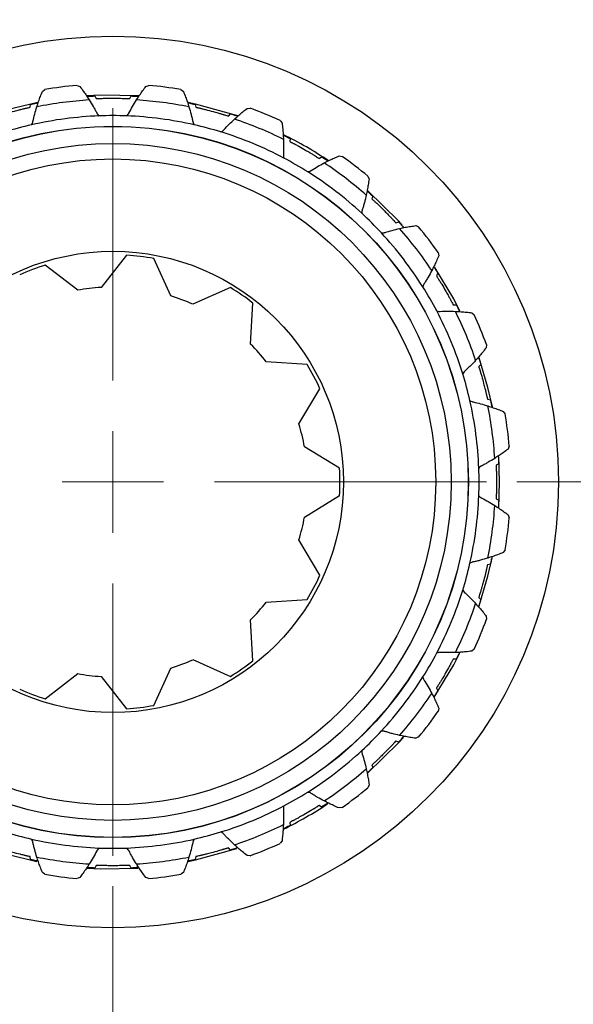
# Model space of a CAD drawing. Header units: inches. Extents: x 0.6 to 16.3, y 0.2 to 11.5.
# Tile 16 of 20: x 12.7 to 13.4, y 6.7 to 8. Entities that reach past the tile are written whole.
import ezdxf

# ---------------------------------------------------------------- set-up
doc = ezdxf.new("R2010")
doc.units = ezdxf.units.IN
doc.header["$MEASUREMENT"] = 0
doc.styles.add('SLDTEXTSTYLE0', font='TXT', dxfattribs={"width": 0.75})
doc.dimstyles.new('SLDDIMSTYLE0', dxfattribs={"dimtxt": 0.137795, "dimasz": 0.14, "dimexe": 0, "dimexo": 0.0625, "dimgap": 0.034449, "dimtad": 0, "dimdec": 1, "dimlfac": 1.5, "dimrnd": 1e-09, "dimzin": 12, "dimdsep": 46, "dimtxsty": 'SLDTEXTSTYLE0', "dimblk1": 'CLOSED', "dimblk2": 'CLOSED', "dimsah": 1, "dimcen": 0.09, "dimadec": 0, "dimazin": 3, "dimtfac": 1, "dimtdec": 1, "dimtofl": 0, "dimtmove": 0, "dimatfit": 3, "dimldrblk": 'CLOSED', "dimfxl": 0, "dimfrac": 2, "dimtolj": 1, "dimtzin": 12, "dimarcsym": 0})
doc.dimstyles.new('SLDDIMSTYLE2', dxfattribs={"dimtxt": 0.137795, "dimasz": 0.14, "dimexe": 0, "dimexo": 0.0625, "dimgap": 0.034449, "dimtad": 0, "dimtih": 1, "dimtoh": 1, "dimdec": 1, "dimlfac": 1.5, "dimrnd": 1e-09, "dimzin": 12, "dimdsep": 46, "dimtxsty": 'SLDTEXTSTYLE0', "dimblk1": 'CLOSED', "dimblk2": 'CLOSED', "dimsah": 1, "dimcen": 0.09, "dimadec": 0, "dimazin": 3, "dimtfac": 1, "dimtdec": 1, "dimtofl": 0, "dimtmove": 0, "dimatfit": 3, "dimldrblk": 'CLOSED', "dimfxl": 0, "dimfrac": 2, "dimtolj": 1, "dimtzin": 12, "dimarcsym": 0})
doc.dimstyles.new('SLDDIMSTYLE3', dxfattribs={"dimtxt": 0.137795, "dimasz": 0.14, "dimexe": 0, "dimexo": 0.0625, "dimgap": 0.034449, "dimtad": 0, "dimdec": 1, "dimlfac": 1.5, "dimrnd": 1e-09, "dimzin": 12, "dimdsep": 46, "dimtxsty": 'SLDTEXTSTYLE0', "dimblk1": 'CLOSED', "dimblk2": 'CLOSED', "dimsah": 1, "dimcen": 0.09, "dimadec": 0, "dimazin": 3, "dimtfac": 1, "dimtdec": 1, "dimtmove": 0, "dimatfit": 0, "dimldrblk": 'CLOSED', "dimfxl": 0, "dimfrac": 2, "dimtolj": 1, "dimtzin": 12, "dimarcsym": 0})

# ---------------------------------------------------------------- blocks, each defined once
blk = doc.blocks.new('_Closed')
at = {"color": 0, "linetype": 'ByBlock', "lineweight": -2}
for p, q in [((-1, 0.166667), (0, 0)), ((-1, 0.166667), (-1, -0.166667)), ((0, 0), (-1, -0.166667)), ((0, 0), (-1, 0))]:
    blk.add_line(p, q, dxfattribs=at)
blk = doc.blocks.new('_D_5')
at = {"color": 7, "linetype": 'Continuous', "lineweight": 0}
for p, q in [((14.8848, 6.8437), (14.8848, 3.2834)), ((11.9981, 4.7935), (11.9981, 3.2834)), ((13.9627, 3.5212), (13.9207, 3.5212)), ((13.9207, 3.5212), (13.9207, 3.3024)), ((14.2682, 3.5212), (14.3101, 3.5212)), ((14.3101, 3.5212), (14.3101, 3.3024)), ((11.9981, 3.3227), (13.7999, 3.3227)), ((14.8848, 3.3227), (14.431, 3.3227)), ((13.9207, 3.3024), (13.9627, 3.3024)), ((14.3101, 3.3024), (14.2682, 3.3024))]:
    blk.add_line(p, q, dxfattribs=at)
at = {"color": 7, "linetype": 'Continuous', "lineweight": 18, "xscale": 0.14, "yscale": 0.14, "rotation": 180.0000000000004}
blk.add_blockref('_Closed', (11.9981, 3.3227), dxfattribs=at)
at = {"color": 7, "linetype": 'Continuous', "lineweight": 18, "xscale": 0.14, "yscale": 0.14}
blk.add_blockref('_Closed', (14.8848, 3.3227), dxfattribs=at)
at = {"color": 7, "linetype": 'Continuous', "lineweight": 18, "char_height": 0.1378, "attachment_point": 1, "style": 'SLDTEXTSTYLE0'}
for s, insert in [('110', (13.9627, 3.4801)), ('4.3', (13.9882, 3.2739))]:
    blk.add_mtext(s, dxfattribs=dict(at, insert=insert))
blk = doc.blocks.new('_D_6')
at = {"color": 7, "linetype": 'Continuous', "lineweight": 0}
for p, q in [((13.3501, 9.407), (15.7903, 9.407)), ((15.7509, 9.407), (15.7509, 8.8534)), ((15.5982, 8.8254), (15.5562, 8.8254)), ((15.5562, 8.8254), (15.5562, 8.6066)), ((15.9036, 8.8254), (15.9456, 8.8254)), ((15.9456, 8.8254), (15.9456, 8.6066)), ((15.5562, 8.6066), (15.5982, 8.6066)), ((15.9456, 8.6066), (15.9036, 8.6066)), ((15.7509, 4.5373), (15.7509, 8.4005)), ((14.0769, 4.5373), (15.7903, 4.5373))]:
    blk.add_line(p, q, dxfattribs=at)
at = {"color": 7, "linetype": 'Continuous', "lineweight": 18, "xscale": 0.14, "yscale": 0.14}
for p, rotation in [((15.7509, 9.407), 90.0000000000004), ((15.7509, 4.5373), 270.0000000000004)]:
    blk.add_blockref('_Closed', p, dxfattribs=dict(at, rotation=rotation))
at = {"color": 7, "linetype": 'Continuous', "lineweight": 18, "char_height": 0.1378, "attachment_point": 1, "style": 'SLDTEXTSTYLE0'}
for s, insert in [('186', (15.5982, 8.7843)), ('7.3', (15.6236, 8.5781))]:
    blk.add_mtext(s, dxfattribs=dict(at, insert=insert))
blk = doc.blocks.new('_D_7')
at = {"color": 7, "linetype": 'Continuous', "lineweight": 0}
for p, q in [((12.8314, 6.8314), (12.8314, 4.1932)), ((11.9981, 4.7935), (11.9981, 4.1932)), ((12.2479, 4.431), (12.2059, 4.431)), ((12.2059, 4.431), (12.2059, 4.2122)), ((12.4516, 4.431), (12.4935, 4.431)), ((12.4935, 4.431), (12.4935, 4.2122)), ((11.9981, 4.2325), (11.7481, 4.2325)), ((12.8314, 4.2325), (13.0814, 4.2325)), ((12.2059, 4.2122), (12.2479, 4.2122)), ((12.4935, 4.2122), (12.4516, 4.2122))]:
    blk.add_line(p, q, dxfattribs=at)
at = {"color": 7, "linetype": 'Continuous', "lineweight": 18, "xscale": 0.14, "yscale": 0.14}
blk.add_blockref('_Closed', (11.9981, 4.2325, -0.0725), dxfattribs=at)
at = {"color": 7, "linetype": 'Continuous', "lineweight": 18, "xscale": 0.14, "yscale": 0.14, "rotation": 180.0000000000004}
blk.add_blockref('_Closed', (12.8314, 4.2325, -0.0725), dxfattribs=at)
at = {"color": 7, "linetype": 'Continuous', "lineweight": 18, "char_height": 0.1378, "attachment_point": 1, "style": 'SLDTEXTSTYLE0'}
for s, insert in [('32', (12.2479, 4.3899)), ('1.3', (12.2225, 4.1837))]:
    blk.add_mtext(s, dxfattribs=dict(at, insert=insert))
blk = doc.blocks.new('_D_9')
at = {"color": 7, "linetype": 'Continuous', "lineweight": 0}
for p, q in [((13.3537, 7.3537), (15.3178, 7.3537)), ((15.2785, 7.3537), (15.2785, 6.1529)), ((15.1257, 6.125), (15.0838, 6.125)), ((15.0838, 6.125), (15.0838, 5.9062)), ((15.4312, 6.125), (15.4732, 6.125)), ((15.4732, 6.125), (15.4732, 5.9062)), ((15.0838, 5.9062), (15.1257, 5.9062)), ((15.4732, 5.9062), (15.4312, 5.9062)), ((15.2785, 4.5373), (15.2785, 5.7)), ((14.0769, 4.5373), (15.3178, 4.5373))]:
    blk.add_line(p, q, dxfattribs=at)
at = {"color": 7, "linetype": 'Continuous', "lineweight": 18, "xscale": 0.14, "yscale": 0.14}
for p, rotation in [((15.2785, 7.3537, -0.0725), 90.0000000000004), ((15.2785, 4.5373, -0.0725), 270.0000000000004)]:
    blk.add_blockref('_Closed', p, dxfattribs=dict(at, rotation=rotation))
at = {"color": 7, "linetype": 'Continuous', "lineweight": 18, "char_height": 0.1378, "attachment_point": 1, "style": 'SLDTEXTSTYLE0'}
for s, insert in [('107', (15.1257, 6.0838)), ('4.2', (15.1512, 5.8777))]:
    blk.add_mtext(s, dxfattribs=dict(at, insert=insert))
blk = doc.blocks.new('SW_CENTERMARKSYMBOL_1')
at = {"color": 0, "linetype": 'Continuous', "lineweight": 18}
for p, q in [((0, 0.1312), (0, 0.483)), ((0, 0), (0, 0.0656)), ((-0.1312, 0), (-0.483, 0)), ((0, 0), (-0.0656, 0)), ((0, 0), (0, -0.0656)), ((0, 0), (0.0656, 0)), ((0.1312, 0), (0.483, 0)), ((0, -0.1312), (0, -0.483))]:
    blk.add_line(p, q, dxfattribs=at)

msp = doc.modelspace()

# ---------------------------------------------------------------- linework, layer by layer
at = {"color": 7, "linetype": 'Continuous', "lineweight": 25}
for p, q in [((12.7851, 7.8661), (12.7889, 7.8646)), ((12.874, 7.8646), (12.8778, 7.8661)), ((12.7403, 7.8582), (12.7436, 7.8606)), ((12.8079, 7.8525), (12.8096, 7.8491)), ((12.8532, 7.8491), (12.855, 7.8525)), ((12.9193, 7.8606), (12.9226, 7.8582)), ((12.7243, 7.8378), (12.7251, 7.8416)), ((12.9378, 7.8416), (12.9385, 7.8378)), ((12.9807, 7.8265), (12.9833, 7.8294)), ((13.0048, 7.8362), (13.0088, 7.8366)), ((13.0475, 7.8206), (13.05, 7.8174)), ((13.0604, 7.7974), (13.0602, 7.7936)), ((13.098, 7.7718), (13.1012, 7.7739)), ((13.1237, 7.7749), (13.1278, 7.7743)), ((13.161, 7.7488), (13.1626, 7.7451)), ((13.1675, 7.7231), (13.1663, 7.7194)), ((13.1971, 7.6885), (13.2008, 7.6897)), ((13.2228, 7.6849), (13.2265, 7.6832)), ((12.8491, 7.6467), (12.8162, 7.6051)), ((13.252, 7.6501), (13.2526, 7.646)), ((12.786, 7.6014), (12.7441, 7.6339)), ((12.9063, 7.5941), (12.8843, 7.6424)), ((13.2516, 7.6235), (13.2495, 7.6203)), ((12.9833, 7.6049), (12.9348, 7.5833)), ((13.0095, 7.5318), (13.0124, 7.5847)), ((13.2713, 7.5825), (13.2752, 7.5827)), ((13.2952, 7.5723), (13.2984, 7.5698)), ((13.3144, 7.5311), (13.3139, 7.527)), ((13.0826, 7.5055), (13.0297, 7.509)), ((13.3071, 7.5056), (13.3042, 7.503)), ((13.0719, 7.4286), (13.0991, 7.4742)), ((13.3155, 7.4608), (13.3193, 7.46)), ((13.3359, 7.4448), (13.3384, 7.4415)), ((13.1244, 7.3714), (13.0791, 7.3991)), ((13.3438, 7.4001), (13.3423, 7.3962)), ((13.3313, 7.3537), (13.3303, 7.3858)), ((13.3302, 7.3773), (13.3268, 7.3755)), ((13.3302, 7.3206), (13.3313, 7.3537)), ((13.0791, 7.3083), (13.1244, 7.336)), ((13.3268, 7.3319), (13.3302, 7.3301)), ((13.3423, 7.3112), (13.3438, 7.3073)), ((13.0991, 7.2332), (13.0719, 7.2788)), ((13.3384, 7.2659), (13.3359, 7.2626)), ((13.3193, 7.2474), (13.3155, 7.2466)), ((13.0297, 7.1984), (13.0826, 7.2019)), ((13.3042, 7.2044), (13.3071, 7.2019)), ((13.0124, 7.1227), (13.0095, 7.1756)), ((13.3139, 7.1804), (13.3144, 7.1763)), ((13.2984, 7.1377), (13.2952, 7.1351)), ((13.2752, 7.1247), (13.2713, 7.1249)), ((12.8843, 7.065), (12.9063, 7.1133)), ((12.9348, 7.1241), (12.9833, 7.1025)), ((12.7441, 7.0735), (12.786, 7.106)), ((12.8162, 7.1023), (12.8491, 7.0607)), ((13.2495, 7.0871), (13.2516, 7.0839)), ((13.2526, 7.0614), (13.252, 7.0573)), ((13.2265, 7.0242), (13.2228, 7.0225)), ((13.2008, 7.0177), (13.1971, 7.0189)), ((13.1663, 6.988), (13.1675, 6.9844)), ((13.1626, 6.9623), (13.161, 6.9586)), ((13.1012, 6.9335), (13.098, 6.9356)), ((13.1278, 6.9331), (13.1237, 6.9325)), ((13.0602, 6.9138), (13.0604, 6.91)), ((13.05, 6.89), (13.0475, 6.8868)), ((12.9833, 6.878), (12.9807, 6.8809)), ((13.0088, 6.8708), (13.0048, 6.8712)), ((12.7251, 6.8658), (12.7243, 6.8696)), ((12.8096, 6.8583), (12.8079, 6.8549)), ((12.855, 6.8549), (12.8532, 6.8583)), ((12.9385, 6.8696), (12.9378, 6.8658)), ((12.7436, 6.8468), (12.7403, 6.8492)), ((12.9226, 6.8492), (12.9193, 6.8468)), ((12.7889, 6.8428), (12.7851, 6.8413)), ((12.8778, 6.8413), (12.874, 6.8428))]:
    msp.add_line(p, q, dxfattribs=at)
at = {"color": 7, "linetype": 'Continuous', "lineweight": 25, "flags": 128}
for points in [[(12.8648, 7.8525), (12.816, 7.8534), (12.7979, 7.8525)], [(12.7345, 7.8441), (12.6946, 7.8345), (12.6702, 7.8269)], [(12.9927, 7.8269), (12.9384, 7.842), (12.9282, 7.8442)], [(13.2055, 7.6854), (13.2009, 7.6905), (13.1604, 7.7301)], [(13.28, 7.5743), (13.2719, 7.5902), (13.2475, 7.6308)], [(13.3219, 7.4506), (13.3162, 7.4756), (13.305, 7.5139)], [(13.3046, 7.1925), (13.3162, 7.2318), (13.3216, 7.2555)], [(13.2468, 7.0755), (13.2719, 7.1172), (13.2796, 7.1321)], [(13.1606, 6.9774), (13.2009, 7.0169), (13.2069, 7.0236)], [(12.6704, 6.8804), (12.6946, 6.8729), (12.7333, 6.8635)], [(12.9288, 6.8634), (12.9384, 6.8654), (12.9915, 6.8801)], [(12.7979, 6.8549), (12.816, 6.854), (12.8635, 6.8548)]]:
    msp.add_lwpolyline(points, dxfattribs=at)
at = {"color": 7, "linetype": 'Continuous', "lineweight": 25}
for radius in [1.314, 0.576, 0.4595, 0.4593, 0.4373, 0.4173, 0.298]:
    msp.add_circle((12.8314, 7.3537), radius, dxfattribs=at)
at = {"color": 8, "linetype": 'Continuous', "lineweight": 25}
msp.add_arc((12.8314, 7.3537), 1.9709, 299.3996, 78.6004, dxfattribs=at)
at = {"color": 7, "linetype": 'Continuous', "lineweight": 25}
for radius, start, end in [(1.374, 15.2429, 182.7571), (1.334, 15.2796, 182.7204), (0.5145, 95.1705, 99.8295), (0.5145, 80.1705, 84.8295), (0.4945, 93.5332, 101.4668), (0.4945, 78.5332, 86.4668), (0.4733, 92.1667, 102.8333), (0.4733, 87.8333, 92.1667), (0.4733, 77.1667, 87.8333), (0.5145, 65.1705, 69.8295), (0.4733, 102.8333, 107.1667), (0.4733, 72.8333, 77.1667), (0.4945, 63.5332, 71.4668), (0.4733, 62.1667, 72.8333), (0.4999, 56.1169, 63.8404), (0.5145, 50.1705, 54.8295), (0.4733, 57.8333, 62.1667), (0.4945, 48.5332, 56.4668), (0.4733, 47.1667, 57.8333), (0.4733, 42.8333, 47.1667), (0.4733, 32.1667, 42.8333), (0.4945, 33.5332, 41.4668), (0.5145, 35.1705, 39.8295), (0.2935, 79.6154, 86.5385), (0.2935, 107.3077, 114.2308), (0.2518, 93.4615, 100.3846), (0.2935, 51.9231, 58.8462), (0.4733, 27.8333, 32.1667), (0.2518, 65.7692, 72.6923), (0.4733, 17.1667, 27.8333), (0.4945, 18.5332, 26.4668), (0.5145, 20.1705, 24.8295), (0.2518, 38.0769, 45), (0.2935, 24.2308, 31.1538), (0.4733, 12.8333, 17.1667), (0.4733, 2.1667, 12.8333), (0.4945, 3.5332, 11.4668), (0.5145, 5.1705, 9.8295), (1.374, 195.2429, 2.7571), (1.334, 195.2796, 2.7204), (0.2518, 10.3846, 17.3077), (0.2935, 356.5385, 3.4615), (0.4733, 357.8333, 2.1667), (0.4733, 347.1667, 357.8333), (0.4945, 348.5332, 356.4668), (0.2518, 342.6923, 349.6154), (0.5145, 350.1705, 354.8295), (0.4733, 342.8333, 347.1667), (0.2935, 328.8462, 335.7692), (0.4733, 332.1667, 342.8333), (0.2518, 315, 321.9231), (0.4945, 333.5332, 341.4668), (0.5145, 335.1705, 339.8295), (0.4733, 327.8333, 332.1667), (0.2518, 287.3077, 294.2308), (0.2935, 301.1538, 308.0769), (0.2518, 259.6154, 266.5385), (0.4733, 317.1667, 327.8333), (0.2935, 245.7692, 252.6923), (0.4945, 318.5332, 326.4668), (0.2935, 273.4615, 280.3846), (0.5145, 320.1705, 324.8295), (0.4733, 312.8333, 317.1667), (0.4733, 302.1667, 312.8333), (0.4945, 303.5332, 311.4668), (0.4733, 297.8333, 302.1667), (0.5145, 305.1705, 309.8295), (0.4733, 287.1667, 297.8333), (0.4999, 296.2004, 303.6784), (0.4945, 288.5332, 296.4668), (0.4733, 252.8333, 257.1667), (0.4733, 282.8333, 287.1667), (0.4733, 257.1667, 267.8333), (0.4733, 272.1667, 282.8333), (0.5145, 290.1705, 294.8295), (0.4733, 267.8333, 272.1667), (0.4945, 258.5332, 266.4668), (0.4945, 273.5332, 281.4668), (0.5145, 260.1705, 264.8295), (0.5145, 275.1705, 279.8295)]:
    msp.add_arc((12.8314, 7.3537), radius, start, end, dxfattribs=at)
for points, knots in [([(12.7889, 7.8646), (12.7904, 7.8625), (12.7933, 7.8586), (12.7973, 7.8528), (12.7997, 7.8491), (12.8009, 7.8473)], [0, 0, 0, 0, 0.367191, 0.683527, 1, 1, 1, 1]), ([(12.8619, 7.8473), (12.8633, 7.8494), (12.8658, 7.8533), (12.8699, 7.8591), (12.8726, 7.8628), (12.874, 7.8646)], [0, 0, 0, 0, 0.3560578, 0.6779626, 1, 1, 1, 1]), ([(12.7331, 7.8383), (12.7339, 7.8407), (12.7353, 7.8452), (12.7378, 7.8519), (12.7394, 7.8561), (12.7403, 7.8582)], [0, 0, 0, 0, 0.356058, 0.677963, 1, 1, 1, 1]), ([(12.7979, 7.8519), (12.7985, 7.852), (12.7996, 7.852), (12.8052, 7.8523), (12.8079, 7.8525)], [0, 0, 0, 0, 0.51366, 1, 1, 1, 1]), ([(12.8096, 7.8491), (12.8102, 7.8491), (12.811, 7.8491), (12.813, 7.8492), (12.8144, 7.8492), (12.8158, 7.8493), (12.8168, 7.8493), (12.8192, 7.8494), (12.8244, 7.8495), (12.8315, 7.8496), (12.8384, 7.8495), (12.8427, 7.8494), (12.8452, 7.8493), (12.8467, 7.8493), (12.8482, 7.8493), (12.8505, 7.8492), (12.8519, 7.8491), (12.8528, 7.8491), (12.8532, 7.8491)], [0, 0, 0, 0, 0.16043, 0.215716, 0.259558, 0.278881, 0.293965, 0.309151, 0.378059, 0.515881, 0.608724, 0.671228, 0.698803, 0.715524, 0.7367, 0.775509, 0.897488, 1, 1, 1, 1]), ([(12.855, 7.8525), (12.8561, 7.8524), (12.8619, 7.8521), (12.8636, 7.852), (12.8649, 7.8519)], [0, 0, 0, 0, 0.199918, 1, 1, 1, 1]), ([(12.9226, 7.8582), (12.9235, 7.8558), (12.9253, 7.8513), (12.9277, 7.8447), (12.929, 7.8404), (12.9297, 7.8383)], [0, 0, 0, 0, 0.367191, 0.683527, 1, 1, 1, 1]), ([(12.6821, 7.8265), (12.6827, 7.8267), (12.6835, 7.827), (12.6854, 7.8275), (12.6867, 7.828), (12.688, 7.8283), (12.689, 7.8287), (12.6913, 7.8293), (12.6963, 7.8308), (12.7031, 7.8327), (12.7098, 7.8344), (12.714, 7.8354), (12.7165, 7.836), (12.718, 7.8364), (12.7193, 7.8367), (12.7216, 7.8372), (12.723, 7.8375), (12.7239, 7.8377), (12.7243, 7.8378)], [0, 0, 0, 0, 0.16043, 0.215716, 0.259558, 0.278881, 0.293965, 0.309151, 0.378059, 0.515881, 0.608724, 0.671228, 0.698803, 0.715524, 0.7367, 0.775509, 0.897488, 1, 1, 1, 1]), ([(12.7251, 7.8416), (12.7262, 7.8418), (12.7318, 7.843), (12.7335, 7.8434), (12.7348, 7.8436)], [0, 0, 0, 0, 0.1999183, 1, 1, 1, 1]), ([(12.7263, 7.8152), (12.7268, 7.8161), (12.7276, 7.8173), (12.7279, 7.8187), (12.728, 7.8192), (12.7288, 7.8226), (12.7303, 7.829), (12.7322, 7.8352), (12.7331, 7.8383)], [0, 0, 0, 0, 0.123859, 0.172169, 0.178234, 0.194443, 0.595701, 1, 1, 1, 1]), ([(12.8009, 7.8473), (12.8027, 7.8445), (12.8053, 7.8403), (12.8085, 7.8346), (12.81, 7.8316), (12.8108, 7.8301), (12.8111, 7.8296), (12.8118, 7.8283), (12.8128, 7.8274), (12.8135, 7.8267)], [0, 0, 0, 0, 0.404289, 0.618528, 0.805562, 0.82177, 0.827836, 0.876144, 1, 1, 1, 1]), ([(12.8493, 7.8267), (12.8501, 7.8274), (12.8511, 7.8283), (12.8518, 7.8296), (12.852, 7.8301), (12.8536, 7.8331), (12.8568, 7.839), (12.8602, 7.8445), (12.8619, 7.8473)], [0, 0, 0, 0, 0.123859, 0.172169, 0.178234, 0.194443, 0.595701, 1, 1, 1, 1]), ([(12.928, 7.8436), (12.9286, 7.8435), (12.9297, 7.8433), (12.9351, 7.8421), (12.9378, 7.8416)], [0, 0, 0, 0, 0.51366, 1, 1, 1, 1]), ([(12.9297, 7.8383), (12.9307, 7.8352), (12.9321, 7.8304), (12.9337, 7.8241), (12.9345, 7.8209), (12.9348, 7.8192), (12.9349, 7.8187), (12.9353, 7.8173), (12.936, 7.8161), (12.9366, 7.8152)], [0, 0, 0, 0, 0.404289, 0.618528, 0.805562, 0.82177, 0.827836, 0.876144, 1, 1, 1, 1]), ([(12.9385, 7.8378), (12.9391, 7.8377), (12.9399, 7.8375), (12.9419, 7.8371), (12.9432, 7.8368), (12.9446, 7.8365), (12.9456, 7.8362), (12.9479, 7.8357), (12.953, 7.8344), (12.9598, 7.8326), (12.9665, 7.8308), (12.9706, 7.8296), (12.973, 7.8289), (12.9745, 7.8284), (12.9758, 7.828), (12.9781, 7.8274), (12.9794, 7.8269), (12.9803, 7.8267), (12.9807, 7.8265)], [0, 0, 0, 0, 0.16043, 0.215716, 0.259558, 0.278881, 0.293965, 0.309151, 0.378059, 0.515881, 0.608724, 0.671228, 0.698803, 0.715524, 0.7367, 0.775509, 0.897488, 1, 1, 1, 1]), ([(12.9833, 7.8294), (12.9844, 7.829), (12.9898, 7.8273), (12.9914, 7.8267), (12.9927, 7.8263)], [0, 0, 0, 0, 0.199918, 1, 1, 1, 1]), ([(12.9886, 7.8226), (12.9905, 7.8242), (12.994, 7.8274), (12.9994, 7.832), (13.003, 7.8348), (13.0048, 7.8362)], [0, 0, 0, 0, 0.356058, 0.677963, 1, 1, 1, 1]), ([(12.9711, 7.8059), (12.972, 7.8064), (12.9733, 7.8071), (12.9743, 7.8081), (12.9746, 7.8085), (12.9769, 7.8111), (12.9815, 7.8159), (12.9862, 7.8203), (12.9886, 7.8226)], [0, 0, 0, 0, 0.123859, 0.172169, 0.178234, 0.194443, 0.595701, 1, 1, 1, 1]), ([(13.05, 7.8174), (13.0503, 7.8149), (13.0509, 7.81), (13.0515, 7.803), (13.0517, 7.7986), (13.0518, 7.7964)], [0, 0, 0, 0, 0.367191, 0.683527, 1, 1, 1, 1]), ([(13.0515, 7.8019), (13.052, 7.8017), (13.053, 7.8012), (13.058, 7.7987), (13.0604, 7.7974)], [0, 0, 0, 0, 0.51366, 1, 1, 1, 1]), ([(13.0518, 7.7964), (13.0519, 7.7931), (13.0521, 7.7881), (13.052, 7.7816), (13.0519, 7.7783), (13.0518, 7.7766), (13.0518, 7.776), (13.0517, 7.7746), (13.0521, 7.7732), (13.0524, 7.7723)], [0, 0, 0, 0, 0.4042889, 0.6185277, 0.8055616, 0.8217703, 0.8278357, 0.876144, 1, 1, 1, 1]), ([(13.0602, 7.7936), (13.0607, 7.7933), (13.0615, 7.7929), (13.0632, 7.792), (13.0645, 7.7914), (13.0657, 7.7907), (13.0666, 7.7902), (13.0687, 7.7891), (13.0732, 7.7866), (13.0794, 7.7831), (13.0854, 7.7796), (13.089, 7.7774), (13.0912, 7.776), (13.0925, 7.7752), (13.0937, 7.7745), (13.0957, 7.7733), (13.0968, 7.7725), (13.0976, 7.772), (13.098, 7.7718)], [0, 0, 0, 0, 0.16043, 0.215716, 0.259558, 0.278881, 0.293965, 0.309151, 0.378059, 0.515881, 0.608724, 0.671228, 0.698803, 0.715524, 0.7367, 0.775509, 0.897488, 1, 1, 1, 1]), ([(13.1012, 7.7739), (13.1022, 7.7733), (13.107, 7.7701), (13.1084, 7.7692), (13.1095, 7.7684)], [0, 0, 0, 0, 0.199918, 1, 1, 1, 1]), ([(13.1046, 7.7659), (13.1068, 7.767), (13.111, 7.7692), (13.1174, 7.7722), (13.1216, 7.774), (13.1237, 7.7749)], [0, 0, 0, 0, 0.356058, 0.677963, 1, 1, 1, 1]), ([(13.0834, 7.7544), (13.0844, 7.7546), (13.0858, 7.7549), (13.087, 7.7557), (13.0875, 7.756), (13.0904, 7.7578), (13.096, 7.7613), (13.1017, 7.7644), (13.1046, 7.7659)], [0, 0, 0, 0, 0.123859, 0.172169, 0.178234, 0.194443, 0.595701, 1, 1, 1, 1]), ([(13.1626, 7.7451), (13.1622, 7.7425), (13.1615, 7.7377), (13.1603, 7.7308), (13.1593, 7.7264), (13.1589, 7.7243)], [0, 0, 0, 0, 0.367191, 0.683527, 1, 1, 1, 1]), ([(13.1589, 7.7243), (13.1581, 7.7211), (13.157, 7.7162), (13.1552, 7.71), (13.1542, 7.7068), (13.1537, 7.7052), (13.1536, 7.7046), (13.1531, 7.7032), (13.1532, 7.7018), (13.1532, 7.7008)], [0, 0, 0, 0, 0.4042889, 0.6185277, 0.8055616, 0.8217703, 0.8278357, 0.876144, 1, 1, 1, 1]), ([(13.16, 7.7297), (13.1605, 7.7293), (13.1613, 7.7286), (13.1654, 7.7249), (13.1675, 7.7231)], [0, 0, 0, 0, 0.5136596, 1, 1, 1, 1]), ([(13.1663, 7.7194), (13.1667, 7.719), (13.1673, 7.7184), (13.1688, 7.7171), (13.1698, 7.7161), (13.1708, 7.7152), (13.1716, 7.7145), (13.1733, 7.7129), (13.177, 7.7093), (13.1821, 7.7043), (13.1869, 7.6994), (13.1899, 7.6962), (13.1917, 7.6944), (13.1927, 7.6933), (13.1937, 7.6923), (13.1953, 7.6906), (13.1962, 7.6896), (13.1968, 7.6889), (13.1971, 7.6885)], [0, 0, 0, 0, 0.16043, 0.215716, 0.259558, 0.278881, 0.293965, 0.309151, 0.378059, 0.515881, 0.608724, 0.671228, 0.698803, 0.715524, 0.7367, 0.775509, 0.897488, 1, 1, 1, 1]), ([(13.2008, 7.6897), (13.2015, 7.6889), (13.2054, 7.6846), (13.2065, 7.6833), (13.2074, 7.6823)], [0, 0, 0, 0, 0.199918, 1, 1, 1, 1]), ([(13.202, 7.6812), (13.2044, 7.6817), (13.2091, 7.6827), (13.216, 7.6839), (13.2205, 7.6846), (13.2228, 7.6849)], [0, 0, 0, 0, 0.356058, 0.677963, 1, 1, 1, 1]), ([(13.1785, 7.6755), (13.1795, 7.6755), (13.1809, 7.6754), (13.1823, 7.6758), (13.1829, 7.676), (13.1861, 7.677), (13.1925, 7.6789), (13.1988, 7.6804), (13.202, 7.6812)], [0, 0, 0, 0, 0.123859, 0.172169, 0.178234, 0.194443, 0.595701, 1, 1, 1, 1]), ([(13.2526, 7.646), (13.2516, 7.6436), (13.2497, 7.6392), (13.2467, 7.6328), (13.2446, 7.6288), (13.2436, 7.6269)], [0, 0, 0, 0, 0.367191, 0.683527, 1, 1, 1, 1]), ([(13.2436, 7.6269), (13.2421, 7.624), (13.2397, 7.6196), (13.2364, 7.614), (13.2346, 7.6112), (13.2337, 7.6098), (13.2334, 7.6093), (13.2326, 7.608), (13.2323, 7.6067), (13.2321, 7.6057)], [0, 0, 0, 0, 0.404289, 0.618528, 0.805562, 0.82177, 0.827836, 0.876144, 1, 1, 1, 1]), ([(13.2461, 7.6318), (13.2465, 7.6313), (13.2471, 7.6304), (13.2501, 7.6258), (13.2516, 7.6235)], [0, 0, 0, 0, 0.51366, 1, 1, 1, 1]), ([(13.2495, 7.6203), (13.2498, 7.6198), (13.2503, 7.6191), (13.2513, 7.6174), (13.2521, 7.6162), (13.2528, 7.6151), (13.2533, 7.6142), (13.2546, 7.6121), (13.2573, 7.6077), (13.2609, 7.6016), (13.2643, 7.5956), (13.2664, 7.5918), (13.2676, 7.5896), (13.2683, 7.5882), (13.269, 7.587), (13.27, 7.5849), (13.2707, 7.5837), (13.2711, 7.5829), (13.2713, 7.5825)], [0, 0, 0, 0, 0.16043, 0.215716, 0.259558, 0.278881, 0.293965, 0.309151, 0.378059, 0.515881, 0.608724, 0.671228, 0.698803, 0.715524, 0.7367, 0.775509, 0.897488, 1, 1, 1, 1]), ([(13.2752, 7.5827), (13.2757, 7.5817), (13.2783, 7.5765), (13.279, 7.575), (13.2796, 7.5738)], [0, 0, 0, 0, 0.1999183, 1, 1, 1, 1]), ([(13.25, 7.5747), (13.251, 7.5744), (13.2523, 7.574), (13.2537, 7.574), (13.2543, 7.5741), (13.2577, 7.5742), (13.2643, 7.5744), (13.2708, 7.5742), (13.2741, 7.5741)], [0, 0, 0, 0, 0.1238591, 0.1721686, 0.1782342, 0.1944432, 0.595701, 1, 1, 1, 1]), ([(13.2741, 7.5741), (13.2766, 7.574), (13.2813, 7.5737), (13.2884, 7.5731), (13.2929, 7.5726), (13.2952, 7.5723)], [0, 0, 0, 0, 0.356058, 0.677963, 1, 1, 1, 1]), ([(13.3139, 7.527), (13.3123, 7.525), (13.3093, 7.5212), (13.3047, 7.5158), (13.3018, 7.5125), (13.3003, 7.5109)], [0, 0, 0, 0, 0.367191, 0.683527, 1, 1, 1, 1]), ([(13.3003, 7.5109), (13.298, 7.5085), (13.2946, 7.5049), (13.29, 7.5003), (13.2875, 7.4981), (13.2863, 7.4969), (13.2858, 7.4965), (13.2848, 7.4955), (13.2841, 7.4943), (13.2837, 7.4934)], [0, 0, 0, 0, 0.404289, 0.618528, 0.805562, 0.82177, 0.827836, 0.876144, 1, 1, 1, 1]), ([(13.304, 7.515), (13.3042, 7.5145), (13.3045, 7.5134), (13.3063, 7.5081), (13.3071, 7.5056)], [0, 0, 0, 0, 0.5136596, 1, 1, 1, 1]), ([(13.3042, 7.503), (13.3044, 7.5024), (13.3047, 7.5016), (13.3053, 7.4998), (13.3057, 7.4984), (13.3061, 7.4971), (13.3064, 7.4961), (13.3071, 7.4938), (13.3085, 7.4888), (13.3104, 7.482), (13.3121, 7.4753), (13.3132, 7.4711), (13.3137, 7.4686), (13.3141, 7.4672), (13.3144, 7.4658), (13.3149, 7.4635), (13.3152, 7.4622), (13.3155, 7.4612), (13.3155, 7.4608)], [0, 0, 0, 0, 0.16043, 0.215716, 0.259558, 0.278881, 0.293965, 0.309151, 0.378059, 0.515881, 0.608724, 0.671228, 0.698803, 0.715524, 0.7367, 0.775509, 0.897488, 1, 1, 1, 1]), ([(13.2929, 7.4588), (13.2938, 7.4583), (13.295, 7.4576), (13.2964, 7.4572), (13.2969, 7.4571), (13.3003, 7.4564), (13.3067, 7.4548), (13.3129, 7.4529), (13.3161, 7.452)], [0, 0, 0, 0, 0.123859, 0.172169, 0.178234, 0.194443, 0.595701, 1, 1, 1, 1]), ([(13.3193, 7.46), (13.3195, 7.4589), (13.3208, 7.4533), (13.3211, 7.4516), (13.3213, 7.4503)], [0, 0, 0, 0, 0.199918, 1, 1, 1, 1]), ([(13.3161, 7.452), (13.3184, 7.4512), (13.3229, 7.4498), (13.3296, 7.4474), (13.3338, 7.4457), (13.3359, 7.4448)], [0, 0, 0, 0, 0.356058, 0.677963, 1, 1, 1, 1]), ([(13.3423, 7.3962), (13.3403, 7.3947), (13.3364, 7.3918), (13.3306, 7.3878), (13.3268, 7.3854), (13.325, 7.3842)], [0, 0, 0, 0, 0.367191, 0.683527, 1, 1, 1, 1]), ([(13.325, 7.3842), (13.3222, 7.3825), (13.318, 7.3798), (13.3123, 7.3767), (13.3093, 7.3751), (13.3078, 7.3743), (13.3073, 7.3741), (13.3061, 7.3734), (13.3051, 7.3723), (13.3044, 7.3716)], [0, 0, 0, 0, 0.404289, 0.618528, 0.805562, 0.82177, 0.827836, 0.876144, 1, 1, 1, 1]), ([(13.3296, 7.3872), (13.3297, 7.3866), (13.3298, 7.3855), (13.3301, 7.38), (13.3302, 7.3773)], [0, 0, 0, 0, 0.5136596, 1, 1, 1, 1]), ([(13.3268, 7.3755), (13.3268, 7.3749), (13.3268, 7.3741), (13.3269, 7.3721), (13.327, 7.3707), (13.327, 7.3694), (13.327, 7.3683), (13.3271, 7.3659), (13.3272, 7.3607), (13.3273, 7.3536), (13.3272, 7.3467), (13.3271, 7.3424), (13.3271, 7.3399), (13.327, 7.3384), (13.327, 7.337), (13.3269, 7.3346), (13.3268, 7.3333), (13.3268, 7.3323), (13.3268, 7.3319)], [0, 0, 0, 0, 0.16043, 0.215716, 0.259558, 0.278881, 0.293965, 0.309151, 0.378059, 0.515881, 0.608724, 0.671228, 0.698803, 0.715524, 0.7367, 0.775509, 0.897488, 1, 1, 1, 1]), ([(13.3044, 7.3358), (13.3051, 7.3351), (13.3061, 7.334), (13.3073, 7.3334), (13.3078, 7.3331), (13.3109, 7.3315), (13.3167, 7.3284), (13.3222, 7.3249), (13.325, 7.3232)], [0, 0, 0, 0, 0.123859, 0.172169, 0.178234, 0.194443, 0.595701, 1, 1, 1, 1]), ([(13.3302, 7.3301), (13.3301, 7.329), (13.3299, 7.3233), (13.3297, 7.3216), (13.3296, 7.3202)], [0, 0, 0, 0, 0.1999183, 1, 1, 1, 1]), ([(13.325, 7.3232), (13.3271, 7.3219), (13.3311, 7.3193), (13.3368, 7.3152), (13.3405, 7.3125), (13.3423, 7.3112)], [0, 0, 0, 0, 0.356058, 0.677963, 1, 1, 1, 1]), ([(13.3161, 7.2554), (13.3129, 7.2545), (13.3082, 7.253), (13.3019, 7.2514), (13.2986, 7.2507), (13.2969, 7.2503), (13.2964, 7.2502), (13.295, 7.2498), (13.2938, 7.2491), (13.2929, 7.2486)], [0, 0, 0, 0, 0.404289, 0.618528, 0.805562, 0.82177, 0.827836, 0.876144, 1, 1, 1, 1]), ([(13.3359, 7.2626), (13.3335, 7.2616), (13.329, 7.2598), (13.3224, 7.2574), (13.3182, 7.2561), (13.3161, 7.2554)], [0, 0, 0, 0, 0.367191, 0.683527, 1, 1, 1, 1]), ([(13.3213, 7.2571), (13.3212, 7.2566), (13.321, 7.2555), (13.3199, 7.25), (13.3193, 7.2474)], [0, 0, 0, 0, 0.51366, 1, 1, 1, 1]), ([(13.3155, 7.2466), (13.3154, 7.246), (13.3152, 7.2452), (13.3148, 7.2433), (13.3145, 7.2419), (13.3142, 7.2406), (13.3139, 7.2395), (13.3134, 7.2372), (13.3122, 7.2322), (13.3104, 7.2253), (13.3085, 7.2186), (13.3073, 7.2145), (13.3066, 7.2121), (13.3062, 7.2106), (13.3058, 7.2093), (13.3051, 7.2071), (13.3047, 7.2057), (13.3044, 7.2048), (13.3042, 7.2044)], [0, 0, 0, 0, 0.16043, 0.215716, 0.259558, 0.278881, 0.293965, 0.309151, 0.378059, 0.515881, 0.608724, 0.671228, 0.698803, 0.715524, 0.7367, 0.775509, 0.897488, 1, 1, 1, 1]), ([(13.2837, 7.214), (13.2841, 7.2131), (13.2848, 7.2119), (13.2858, 7.2109), (13.2863, 7.2105), (13.2888, 7.2082), (13.2936, 7.2036), (13.298, 7.1989), (13.3003, 7.1965)], [0, 0, 0, 0, 0.123859, 0.172169, 0.178234, 0.194443, 0.595701, 1, 1, 1, 1]), ([(13.3071, 7.2019), (13.3068, 7.2008), (13.305, 7.1953), (13.3044, 7.1937), (13.304, 7.1924)], [0, 0, 0, 0, 0.199918, 1, 1, 1, 1]), ([(13.3003, 7.1965), (13.3019, 7.1947), (13.3051, 7.1911), (13.3097, 7.1857), (13.3125, 7.1822), (13.3139, 7.1804)], [0, 0, 0, 0, 0.356058, 0.677963, 1, 1, 1, 1]), ([(13.2713, 7.1249), (13.271, 7.1244), (13.2707, 7.1237), (13.2697, 7.1219), (13.2691, 7.1207), (13.2684, 7.1195), (13.2679, 7.1185), (13.2668, 7.1165), (13.2643, 7.1119), (13.2608, 7.1057), (13.2573, 7.0998), (13.2551, 7.0961), (13.2538, 7.0939), (13.253, 7.0926), (13.2522, 7.0914), (13.251, 7.0895), (13.2502, 7.0883), (13.2497, 7.0875), (13.2495, 7.0871)], [0, 0, 0, 0, 0.16043, 0.215716, 0.259558, 0.278881, 0.293965, 0.309151, 0.378059, 0.515881, 0.608724, 0.671228, 0.698803, 0.715524, 0.7367, 0.775509, 0.897488, 1, 1, 1, 1]), ([(13.2741, 7.1333), (13.2708, 7.1332), (13.2659, 7.1331), (13.2594, 7.1332), (13.256, 7.1333), (13.2543, 7.1333), (13.2537, 7.1334), (13.2523, 7.1334), (13.251, 7.133), (13.25, 7.1327)], [0, 0, 0, 0, 0.404289, 0.618528, 0.805562, 0.82177, 0.827836, 0.876144, 1, 1, 1, 1]), ([(13.2952, 7.1351), (13.2926, 7.1348), (13.2878, 7.1342), (13.2807, 7.1336), (13.2763, 7.1334), (13.2741, 7.1333)], [0, 0, 0, 0, 0.367191, 0.683527, 1, 1, 1, 1]), ([(13.2796, 7.1336), (13.2794, 7.1331), (13.2789, 7.1321), (13.2764, 7.1271), (13.2752, 7.1247)], [0, 0, 0, 0, 0.51366, 1, 1, 1, 1]), ([(13.2321, 7.1017), (13.2323, 7.1007), (13.2326, 7.0994), (13.2334, 7.0981), (13.2337, 7.0976), (13.2355, 7.0948), (13.239, 7.0891), (13.2421, 7.0834), (13.2436, 7.0805)], [0, 0, 0, 0, 0.123859, 0.172169, 0.178234, 0.194443, 0.595701, 1, 1, 1, 1]), ([(13.2436, 7.0805), (13.2448, 7.0783), (13.2469, 7.0741), (13.2499, 7.0677), (13.2517, 7.0635), (13.2526, 7.0614)], [0, 0, 0, 0, 0.356058, 0.677963, 1, 1, 1, 1]), ([(13.2516, 7.0839), (13.251, 7.0829), (13.2479, 7.0781), (13.2469, 7.0767), (13.2461, 7.0756)], [0, 0, 0, 0, 0.199918, 1, 1, 1, 1]), ([(13.202, 7.0263), (13.1988, 7.027), (13.1939, 7.0281), (13.1877, 7.0299), (13.1845, 7.0309), (13.1829, 7.0314), (13.1823, 7.0316), (13.1809, 7.032), (13.1795, 7.0319), (13.1785, 7.0319)], [0, 0, 0, 0, 0.404289, 0.618528, 0.805562, 0.82177, 0.827836, 0.876144, 1, 1, 1, 1]), ([(13.2074, 7.0251), (13.207, 7.0247), (13.2063, 7.0238), (13.2026, 7.0197), (13.2008, 7.0177)], [0, 0, 0, 0, 0.51366, 1, 1, 1, 1]), ([(13.2228, 7.0225), (13.2202, 7.0229), (13.2154, 7.0236), (13.2085, 7.0249), (13.2041, 7.0258), (13.202, 7.0263)], [0, 0, 0, 0, 0.367191, 0.683527, 1, 1, 1, 1]), ([(13.1971, 7.0189), (13.1967, 7.0184), (13.1962, 7.0178), (13.1948, 7.0164), (13.1939, 7.0153), (13.1929, 7.0143), (13.1922, 7.0136), (13.1906, 7.0118), (13.187, 7.0081), (13.182, 7.003), (13.1771, 6.9982), (13.174, 6.9952), (13.1721, 6.9935), (13.171, 6.9924), (13.17, 6.9915), (13.1683, 6.9899), (13.1673, 6.9889), (13.1666, 6.9883), (13.1663, 6.988)], [0, 0, 0, 0, 0.16043, 0.215716, 0.259558, 0.278881, 0.293965, 0.309151, 0.378059, 0.515881, 0.608724, 0.671228, 0.698803, 0.715524, 0.7367, 0.775509, 0.897488, 1, 1, 1, 1]), ([(13.1532, 7.0066), (13.1532, 7.0056), (13.1531, 7.0042), (13.1536, 7.0028), (13.1537, 7.0023), (13.1548, 6.999), (13.1566, 6.9926), (13.1581, 6.9863), (13.1589, 6.9832)], [0, 0, 0, 0, 0.123859, 0.172169, 0.178234, 0.194443, 0.595701, 1, 1, 1, 1]), ([(13.1589, 6.9832), (13.1594, 6.9807), (13.1604, 6.9761), (13.1616, 6.9691), (13.1623, 6.9646), (13.1626, 6.9623)], [0, 0, 0, 0, 0.356058, 0.677963, 1, 1, 1, 1]), ([(13.1675, 6.9844), (13.1666, 6.9836), (13.1623, 6.9797), (13.1611, 6.9786), (13.16, 6.9777)], [0, 0, 0, 0, 0.1999183, 1, 1, 1, 1]), ([(13.1046, 6.9415), (13.1017, 6.943), (13.0973, 6.9454), (13.0918, 6.9487), (13.0889, 6.9505), (13.0875, 6.9514), (13.087, 6.9517), (13.0858, 6.9525), (13.0844, 6.9528), (13.0834, 6.953)], [0, 0, 0, 0, 0.404289, 0.618528, 0.805562, 0.82177, 0.827836, 0.876144, 1, 1, 1, 1]), ([(13.0524, 6.9351), (13.0521, 6.9342), (13.0517, 6.9328), (13.0518, 6.9314), (13.0518, 6.9308), (13.0519, 6.9274), (13.0521, 6.9208), (13.0519, 6.9143), (13.0518, 6.911)], [0, 0, 0, 0, 0.123859, 0.172169, 0.178234, 0.194443, 0.595701, 1, 1, 1, 1]), ([(13.098, 6.9356), (13.0975, 6.9353), (13.0968, 6.9349), (13.0951, 6.9338), (13.0939, 6.9331), (13.0928, 6.9323), (13.0919, 6.9318), (13.0899, 6.9305), (13.0854, 6.9278), (13.0793, 6.9243), (13.0733, 6.9208), (13.0695, 6.9188), (13.0673, 6.9176), (13.0659, 6.9168), (13.0647, 6.9162), (13.0626, 6.9151), (13.0614, 6.9144), (13.0606, 6.914), (13.0602, 6.9138)], [0, 0, 0, 0, 0.1604302, 0.2157165, 0.2595581, 0.2788809, 0.2939648, 0.3091507, 0.378059, 0.5158807, 0.6087245, 0.6712282, 0.698803, 0.7155237, 0.7367, 0.7755093, 0.8974877, 1, 1, 1, 1]), ([(13.1095, 6.939), (13.1091, 6.9387), (13.1082, 6.938), (13.1035, 6.935), (13.1012, 6.9335)], [0, 0, 0, 0, 0.51366, 1, 1, 1, 1]), ([(13.1237, 6.9325), (13.1213, 6.9335), (13.1169, 6.9355), (13.1105, 6.9385), (13.1066, 6.9405), (13.1046, 6.9415)], [0, 0, 0, 0, 0.367191, 0.683527, 1, 1, 1, 1]), ([(13.0518, 6.911), (13.0517, 6.9085), (13.0514, 6.9038), (13.0508, 6.8968), (13.0503, 6.8922), (13.05, 6.89)], [0, 0, 0, 0, 0.356058, 0.677963, 1, 1, 1, 1]), ([(13.0604, 6.91), (13.0594, 6.9094), (13.0543, 6.9068), (13.0527, 6.9061), (13.0515, 6.9055)], [0, 0, 0, 0, 0.199918, 1, 1, 1, 1]), ([(12.9886, 6.8848), (12.9862, 6.8871), (12.9826, 6.8905), (12.9781, 6.8951), (12.9758, 6.8976), (12.9746, 6.8989), (12.9743, 6.8993), (12.9733, 6.9003), (12.972, 6.901), (12.9711, 6.9015)], [0, 0, 0, 0, 0.404289, 0.618528, 0.805562, 0.82177, 0.827836, 0.876144, 1, 1, 1, 1]), ([(12.7331, 6.8691), (12.7322, 6.8722), (12.7307, 6.877), (12.7291, 6.8833), (12.7284, 6.8865), (12.728, 6.8882), (12.7279, 6.8887), (12.7276, 6.8901), (12.7268, 6.8913), (12.7263, 6.8922)], [0, 0, 0, 0, 0.4042889, 0.6185277, 0.8055616, 0.8217703, 0.8278357, 0.876144, 1, 1, 1, 1]), ([(12.9366, 6.8922), (12.936, 6.8913), (12.9353, 6.8901), (12.9349, 6.8887), (12.9348, 6.8882), (12.9341, 6.8849), (12.9325, 6.8784), (12.9307, 6.8722), (12.9297, 6.8691)], [0, 0, 0, 0, 0.123859, 0.172169, 0.178234, 0.194443, 0.595701, 1, 1, 1, 1]), ([(13.0048, 6.8712), (13.0027, 6.8728), (12.9989, 6.8758), (12.9935, 6.8804), (12.9902, 6.8834), (12.9886, 6.8848)], [0, 0, 0, 0, 0.367191, 0.683527, 1, 1, 1, 1]), ([(12.7243, 6.8696), (12.7237, 6.8697), (12.7229, 6.8699), (12.721, 6.8703), (12.7196, 6.8706), (12.7183, 6.8709), (12.7173, 6.8712), (12.7149, 6.8717), (12.7099, 6.873), (12.703, 6.8748), (12.6964, 6.8766), (12.6922, 6.8778), (12.6898, 6.8785), (12.6883, 6.879), (12.687, 6.8794), (12.6848, 6.8801), (12.6834, 6.8805), (12.6825, 6.8807), (12.6821, 6.8809)], [0, 0, 0, 0, 0.16043, 0.215716, 0.259558, 0.278881, 0.293965, 0.309151, 0.378059, 0.515881, 0.608724, 0.671228, 0.698803, 0.715524, 0.7367, 0.775509, 0.897488, 1, 1, 1, 1]), ([(12.8135, 6.8807), (12.8128, 6.88), (12.8118, 6.8791), (12.8111, 6.8778), (12.8108, 6.8773), (12.8092, 6.8743), (12.8061, 6.8684), (12.8027, 6.8629), (12.8009, 6.8601)], [0, 0, 0, 0, 0.123859, 0.172169, 0.178234, 0.194443, 0.595701, 1, 1, 1, 1]), ([(12.8619, 6.8601), (12.8602, 6.8629), (12.8576, 6.8672), (12.8544, 6.8728), (12.8528, 6.8758), (12.852, 6.8773), (12.8518, 6.8778), (12.8511, 6.8791), (12.8501, 6.88), (12.8493, 6.8807)], [0, 0, 0, 0, 0.404289, 0.618528, 0.805562, 0.82177, 0.827836, 0.876144, 1, 1, 1, 1]), ([(12.9807, 6.8809), (12.9801, 6.8807), (12.9793, 6.8804), (12.9775, 6.8799), (12.9761, 6.8795), (12.9748, 6.8791), (12.9738, 6.8788), (12.9715, 6.8781), (12.9665, 6.8766), (12.9597, 6.8747), (12.953, 6.873), (12.9488, 6.872), (12.9464, 6.8714), (12.9449, 6.871), (12.9435, 6.8707), (12.9412, 6.8702), (12.9399, 6.8699), (12.939, 6.8697), (12.9385, 6.8696)], [0, 0, 0, 0, 0.16043, 0.215716, 0.259558, 0.278881, 0.293965, 0.309151, 0.378059, 0.515881, 0.608724, 0.671228, 0.698803, 0.715524, 0.7367, 0.775509, 0.897488, 1, 1, 1, 1]), ([(12.9927, 6.8811), (12.9922, 6.881), (12.9911, 6.8806), (12.9858, 6.8789), (12.9833, 6.878)], [0, 0, 0, 0, 0.51366, 1, 1, 1, 1]), ([(12.7348, 6.8638), (12.7343, 6.8639), (12.7332, 6.8641), (12.7277, 6.8653), (12.7251, 6.8658)], [0, 0, 0, 0, 0.51366, 1, 1, 1, 1]), ([(12.7403, 6.8492), (12.7393, 6.8516), (12.7375, 6.8561), (12.7352, 6.8627), (12.7338, 6.867), (12.7331, 6.8691)], [0, 0, 0, 0, 0.367191, 0.683527, 1, 1, 1, 1]), ([(12.8009, 6.8601), (12.7996, 6.858), (12.797, 6.8541), (12.793, 6.8483), (12.7902, 6.8446), (12.7889, 6.8428)], [0, 0, 0, 0, 0.356058, 0.677963, 1, 1, 1, 1]), ([(12.8532, 6.8583), (12.8526, 6.8583), (12.8518, 6.8583), (12.8499, 6.8582), (12.8484, 6.8582), (12.8471, 6.8581), (12.846, 6.8581), (12.8437, 6.858), (12.8385, 6.8579), (12.8314, 6.8578), (12.8245, 6.8579), (12.8201, 6.858), (12.8176, 6.8581), (12.8161, 6.8581), (12.8147, 6.8582), (12.8124, 6.8582), (12.811, 6.8583), (12.81, 6.8583), (12.8096, 6.8583)], [0, 0, 0, 0, 0.16043, 0.215716, 0.259558, 0.278881, 0.293965, 0.309151, 0.378059, 0.515881, 0.608724, 0.671228, 0.698803, 0.715524, 0.7367, 0.775509, 0.897488, 1, 1, 1, 1]), ([(12.874, 6.8428), (12.8724, 6.8449), (12.8695, 6.8488), (12.8655, 6.8546), (12.8631, 6.8583), (12.8619, 6.8601)], [0, 0, 0, 0, 0.367191, 0.683527, 1, 1, 1, 1]), ([(12.9297, 6.8691), (12.929, 6.8667), (12.9275, 6.8622), (12.9251, 6.8555), (12.9234, 6.8513), (12.9226, 6.8492)], [0, 0, 0, 0, 0.356058, 0.677963, 1, 1, 1, 1]), ([(12.9378, 6.8658), (12.9366, 6.8656), (12.931, 6.8644), (12.9293, 6.8641), (12.928, 6.8638)], [0, 0, 0, 0, 0.199918, 1, 1, 1, 1]), ([(12.8079, 6.8549), (12.8067, 6.855), (12.801, 6.8553), (12.7993, 6.8554), (12.7979, 6.8555)], [0, 0, 0, 0, 0.1999183, 1, 1, 1, 1]), ([(12.8649, 6.8555), (12.8644, 6.8555), (12.8633, 6.8554), (12.8577, 6.8551), (12.855, 6.8549)], [0, 0, 0, 0, 0.51366, 1, 1, 1, 1])]:
    msp.add_open_spline(points, degree=3, knots=knots, dxfattribs=at)

# ---------------------------------------------------------------- block references
at = {"color": 7, "linetype": 'Continuous', "lineweight": 0}
msp.add_blockref('SW_CENTERMARKSYMBOL_1', (12.8314, 7.3537), dxfattribs=at)

# ---------------------------------------------------------------- dimensions: what is measured, and where the dimension line sits
at = {"color": 7, "linetype": 'Continuous', "lineweight": 18}
for base, p1, picture, middle in [((15.7509, 4.5373), (13.3108, 9.407), '_D_6', (15.7509, 8.6269)), ((15.2785, 4.5373), (13.3144, 7.3537), '_D_9', (15.2785, 5.9265))]:
    dim = msp.add_linear_dim(base=base, p1=p1, p2=(14.0376, 4.5373), angle=90, dimstyle='SLDDIMSTYLE2', dxfattribs=at)
    dim.commit()
    dim.dimension.update_dxf_attribs({"geometry": picture, "text_midpoint": middle, "dimtype": 160})
for base, p1, dimstyle, picture, middle in [((11.9981, 3.3227), (14.8848, 6.8831), 'SLDDIMSTYLE0', '_D_5', (14.1154, 3.3227)), ((11.9981, 4.2325), (12.8314, 6.8708), 'SLDDIMSTYLE3', '_D_7', (12.3497, 4.2325))]:
    dim = msp.add_linear_dim(base=base, p1=p1, p2=(11.9981, 4.8329), dimstyle=dimstyle, dxfattribs=at)
    dim.commit()
    dim.dimension.update_dxf_attribs({"geometry": picture, "text_midpoint": middle, "dimtype": 160})

doc.saveas('drawing.dxf')
